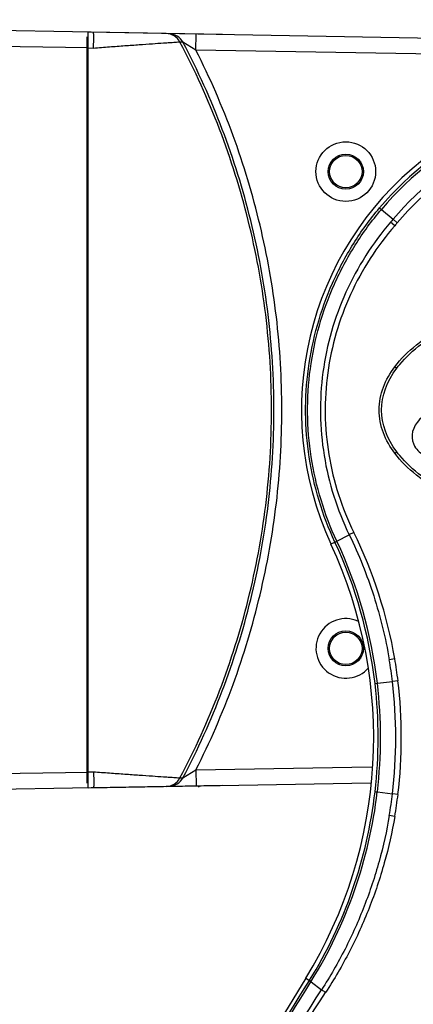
# Model space of a CAD drawing. Header units: millimetres. Extents: x 19192 to 20904, y 1507 to 2734.
# Tile 75 of 80: x 20753 to 20803, y 2474 to 2597. Entities that reach past the tile are written whole.
import ezdxf

# ---------------------------------------------------------------- set-up
doc = ezdxf.new("R2010")
doc.units = ezdxf.units.MM
doc.layers.add('粗实线', color=3, linetype='Continuous', lineweight=30)
doc.styles.get("Standard").update_dxf_attribs({"font": 'Arial Regular.ttf'})
doc.dimstyles.new('ISO-25', dxfattribs={"dimtxt": 15, "dimasz": 3, "dimexe": 0.2, "dimexo": 0, "dimgap": 2, "dimtad": 1, "dimdec": 1, "dimdsep": 46, "dimtxsty": 'Standard', "dimcen": 0, "dimadec": 0, "dimazin": 0, "dimtfac": 1, "dimtdec": 1, "dimtofl": 0, "dimtmove": 0, "dimatfit": 3, "dimfxl": 1, "dimarcsym": 0})

# ---------------------------------------------------------------- blocks, each defined once
blk = doc.blocks.new('*D71')
at = {"layer": 'Defpoints', "color": 0, "transparency": 16777216}
for p in [(20681.73, 2596.89), (20706.94, 2596.89), (20764.66, 2380.17)]:
    blk.add_point(p, dxfattribs=at)
at = {"layer": '粗实线', "color": 0, "lineweight": -2, "transparency": 16777216}
for p, q in [((20706.94, 2596.89), (20681.53, 2596.89)), ((20681.73, 2383.17), (20681.73, 2593.89)), ((20764.66, 2380.17), (20681.53, 2380.17))]:
    blk.add_line(p, q, dxfattribs=at)
at = {"layer": '粗实线', "color": 0, "transparency": 16777216}
for points in [[(20681.23, 2593.89), (20682.23, 2593.89), (20681.73, 2596.89)], [(20681.23, 2383.17), (20682.23, 2383.17), (20681.73, 2380.17)]]:
    blk.add_solid(points, dxfattribs=at)
at = {"layer": '粗实线', "color": 0, "transparency": 16777216, "insert": (20672.2, 2488.53), "char_height": 15, "attachment_point": 5, "rotation": 90}
blk.add_mtext('217mm', dxfattribs=at)
blk = doc.blocks.new('*D72')
at = {"layer": 'Defpoints', "color": 0, "transparency": 16777216}
for p in [(20706.43, 2619.5), (20706.43, 2596.39), (20895.43, 2575.1)]:
    blk.add_point(p, dxfattribs=at)
at = {"layer": '粗实线', "color": 0, "lineweight": -2, "transparency": 16777216}
for p, q in [((20706.43, 2596.39), (20706.43, 2619.7)), ((20892.43, 2619.5), (20709.43, 2619.5)), ((20895.43, 2575.1), (20895.43, 2619.7))]:
    blk.add_line(p, q, dxfattribs=at)
at = {"layer": '粗实线', "color": 0, "transparency": 16777216}
for points in [[(20709.43, 2620), (20709.43, 2619), (20706.43, 2619.5)], [(20892.43, 2620), (20892.43, 2619), (20895.43, 2619.5)]]:
    blk.add_solid(points, dxfattribs=at)
at = {"layer": '粗实线', "color": 0, "transparency": 16777216, "insert": (20800.93, 2629.16), "char_height": 15, "attachment_point": 5}
blk.add_mtext('189mm', dxfattribs=at)

msp = doc.modelspace()

# ---------------------------------------------------------------- linework, layer by layer
at = {"color": 7, "linetype": 'Continuous'}
for p, q in [((20778.93, 2595.64), (20706.94, 2596.89)), ((20762.03, 2500.81), (20762.03, 2595.93)), ((20829.18, 2594.72), (20762.03, 2595.9)), ((20762.03, 2593.93), (20706.94, 2594.89)), ((20761.93, 2501.43), (20761.93, 2595.31)), ((20773.95, 2594.65), (20773.58, 2594.66)), ((20775.58, 2593.66), (20773.95, 2594.65)), ((20775.58, 2593.66), (20775.62, 2595.66)), ((20762.72, 2593.88), (20761.93, 2593.9)), ((20829.18, 2592.72), (20775.58, 2593.66)), ((20798.67, 2573.8), (20798.9, 2573.6)), ((20798.9, 2573.61), (20800.37, 2572.37)), ((20800.9, 2571.92), (20800.37, 2572.37)), ((20800.59, 2571.56), (20800.06, 2572.01)), ((20800.59, 2553.81), (20800.83, 2553.63)), ((20800.59, 2542.93), (20800.83, 2543.11)), ((20793.3, 2531.86), (20794.86, 2532.67)), ((20792.57, 2531.51), (20793.06, 2531.74)), ((20793.06, 2531.74), (20793.06, 2531.76)), ((20800.59, 2517.06), (20799.9, 2516.94)), ((20798.1, 2513.94), (20798.4, 2513.98)), ((20798.4, 2513.98), (20800.3, 2514.2)), ((20801, 2514.28), (20800.3, 2514.2)), ((20706.94, 2501.84), (20762.03, 2502.81)), ((20761.93, 2502.84), (20762.72, 2502.85)), ((20773.95, 2502.09), (20775.58, 2503.08)), ((20775.58, 2503.08), (20797.68, 2503.46)), ((20775.58, 2503.08), (20775.62, 2501.08)), ((20773.58, 2502.08), (20773.95, 2502.09)), ((20778.93, 2501.1), (20706.94, 2499.84)), ((20762.03, 2500.84), (20797.57, 2501.46)), ((20798.1, 2500.34), (20798.4, 2500.31)), ((20798.4, 2500.31), (20800.3, 2500.08)), ((20801, 2500), (20800.3, 2500.08)), ((20800.59, 2497.23), (20799.9, 2497.35)), ((20789.4, 2476.86), (20756.07, 2422.52)), ((20789.4, 2476.86), (20789.86, 2476.58)), ((20789.86, 2476.58), (20789.87, 2476.61)), ((20790.04, 2476.4), (20790.06, 2476.43)), ((20790.06, 2476.43), (20791.39, 2475.42))]:
    msp.add_line(p, q, dxfattribs=at)
for centre, radius in [((20794.43, 2578.37), 3.75), ((20794.43, 2578.37), 2.21), ((20794.43, 2578.37), 2.04), ((20794.43, 2518.37), 2.21), ((20794.43, 2518.37), 2.04)]:
    msp.add_circle(centre, radius, dxfattribs=at)
for centre, radius, start, end in [((20771.81, 2593.73), 2, 27.8811, 88.992), ((20772.18, 2593.72), 2, 27.735, 88.993), ((20828.93, 2548.37), 40.08, 335.1224, 204.8776), ((20828.93, 2548.37), 39.52, 40.0462, 139.9538), ((20828.93, 2548.37), 39.22, 40.0477, 139.9523), ((20828.93, 2548.37), 37.31, 40.0477, 139.9523), ((20828.93, 2548.37), 36.61, 40.0364, 139.9636), ((20822.07, 2553.23), 28.94, 138.5881, 139.5255), ((20822.2, 2553.24), 28.33, 138.755, 139.7041), ((20742.79, 2507.11), 58.65, 9.7637, 26.1589), ((20740.02, 2507.14), 57.92, 328.4831, 24.8776), ((20740.22, 2507.18), 58.28, 6.6677, 24.9276), ((20740.51, 2507.16), 58.29, 6.7208, 25.0775), ((20794.43, 2518.37), 3.75, 65.9651, 319.4374), ((20741.53, 2506.98), 59.21, 7.0017, 9.6788), ((20741.17, 2506.99), 60.27, 6.9547, 9.6172), ((20740.02, 2507.14), 58.78, 353.3206, 6.6794), ((20740.02, 2507.14), 60.69, 353.3206, 6.6794), ((20740.02, 2507.14), 61.39, 353.3191, 6.6809), ((20740.02, 2507.14), 58.48, 353.3205, 6.6795), ((20771.81, 2503.01), 2, 271.0069, 332.1184), ((20772.18, 2503.02), 2, 271.0076, 332.2655), ((20775.92, 2501.07), 0.1, 269.7, 346.4358), ((20740.32, 2507.08), 58.18, 328.4107, 353.3446), ((20740.56, 2507.11), 58.23, 328.2033, 353.286), ((20741.53, 2507.3), 59.21, 350.3214, 352.9981), ((20741.14, 2507.3), 60.3, 350.3832, 353.0443), ((15384.22, 5807.43), 6349.44, 328.184683, 328.359402), ((15049.06, 6036.53), 6755.25, 328.031169, 328.195898), ((15568.4, 5827.69), 6206.23, 327.12498, 327.306446), ((15815.03, 5708.94), 5935.24, 326.794762, 326.984893)]:
    msp.add_arc(centre, radius, start, end, dxfattribs=at)
for points, knots in [([(20762.72, 2593.88), (20762.73, 2594.01), (20762.73, 2594.27), (20762.73, 2594.64), (20762.74, 2594.98), (20762.74, 2595.24), (20762.74, 2595.42), (20762.74, 2595.54), (20762.74, 2595.64), (20762.73, 2595.72), (20762.73, 2595.78), (20762.73, 2595.82), (20762.73, 2595.84), (20762.73, 2595.86), (20762.73, 2595.87), (20762.73, 2595.88), (20762.72, 2595.88), (20762.72, 2595.88)], [0, 0, 0, 0, 0.194811, 0.382496, 0.555241, 0.706642, 0.772532, 0.830973, 0.881393, 0.923357, 0.956441, 0.969537, 0.980305, 0.988729, 0.9948, 0.998519, 1, 1, 1, 1]), ([(20773.58, 2594.66), (20773.55, 2594.66), (20773.46, 2594.65), (20773.26, 2594.64), (20772.96, 2594.62), (20772.56, 2594.59), (20772.06, 2594.56), (20771.24, 2594.5), (20770.03, 2594.42), (20768.41, 2594.3), (20766.62, 2594.18), (20764.7, 2594.03), (20763.39, 2593.93), (20762.72, 2593.88)], [0, 0, 0, 0, 0.008127, 0.026281, 0.054144, 0.091252, 0.137014, 0.190746, 0.319125, 0.470179, 0.637764, 0.816143, 1, 1, 1, 1]), ([(20773.58, 2502.08), (20775.46, 2505.62), (20778.79, 2512.95), (20782.4, 2524.46), (20784.6, 2536.32), (20785.34, 2548.37), (20784.6, 2560.41), (20782.4, 2572.28), (20778.79, 2583.79), (20775.46, 2591.12), (20773.58, 2594.66)], [0, 0, 0, 0, 0.124999, 0.249998, 0.374999, 0.5, 0.625001, 0.750002, 0.875001, 1, 1, 1, 1]), ([(20773.95, 2502.09), (20775.82, 2505.64), (20779.13, 2512.96), (20782.72, 2524.47), (20784.9, 2536.33), (20785.64, 2548.37), (20784.9, 2560.4), (20782.72, 2572.26), (20779.13, 2583.77), (20775.82, 2591.1), (20773.95, 2594.65)], [0, 0, 0, 0, 0.125001, 0.249999, 0.375, 0.5, 0.625, 0.750001, 0.874999, 1, 1, 1, 1]), ([(20775.58, 2503.08), (20777.35, 2506.57), (20780.48, 2513.77), (20783.87, 2525.04), (20785.93, 2536.62), (20786.62, 2548.37), (20785.93, 2560.12), (20783.87, 2571.7), (20780.48, 2582.97), (20777.35, 2590.17), (20775.58, 2593.66)], [0, 0, 0, 0, 0.125001, 0.249999, 0.375, 0.5, 0.625, 0.750001, 0.874999, 1, 1, 1, 1]), ([(20793.06, 2531.76), (20792.27, 2533.45), (20790.94, 2536.94), (20789.7, 2542.41), (20789.25, 2548.01), (20789.6, 2553.61), (20790.74, 2559.1), (20792.64, 2564.38), (20795.27, 2569.34), (20797.47, 2572.37), (20798.67, 2573.8)], [0, 0, 0, 0, 0.124911, 0.249865, 0.374873, 0.4999, 0.624903, 0.749888, 0.874914, 1, 1, 1, 1]), ([(20793.3, 2531.86), (20792.52, 2533.54), (20791.19, 2537.01), (20789.95, 2542.44), (20789.5, 2548), (20789.84, 2553.57), (20790.98, 2559.03), (20792.88, 2564.27), (20795.51, 2569.19), (20797.7, 2572.19), (20798.9, 2573.61)], [0, 0, 0, 0, 0.124905, 0.249859, 0.374873, 0.499906, 0.62491, 0.74989, 0.874911, 1, 1, 1, 1]), ([(20800.06, 2572.01), (20798.92, 2570.68), (20796.84, 2567.86), (20794.33, 2563.23), (20792.51, 2558.29), (20791.43, 2553.14), (20791.12, 2547.88), (20791.58, 2542.63), (20792.8, 2537.51), (20794.1, 2534.25), (20794.86, 2532.67)], [0, 0, 0, 0, 0.125034, 0.250015, 0.37496, 0.499964, 0.625017, 0.750059, 0.875059, 1, 1, 1, 1]), ([(20800.59, 2571.56), (20799.47, 2570.26), (20797.4, 2567.5), (20794.91, 2562.96), (20793.11, 2558.12), (20792.03, 2553.06), (20791.71, 2547.89), (20792.17, 2542.74), (20793.39, 2537.71), (20794.68, 2534.51), (20795.43, 2532.97)], [0, 0, 0, 0, 0.125036, 0.250021, 0.374969, 0.49997, 0.625019, 0.750057, 0.875056, 1, 1, 1, 1]), ([(20800.59, 2553.81), (20801.36, 2554.84), (20802.76, 2556.21), (20804.85, 2557.71), (20807.06, 2559.04), (20809.99, 2560.4), (20813.65, 2561.65), (20817.4, 2562.57), (20822.49, 2563.42), (20828.93, 2563.83), (20835.37, 2563.42), (20840.45, 2562.57), (20844.2, 2561.65), (20847.86, 2560.4), (20850.79, 2559.04), (20853, 2557.71), (20855.09, 2556.21), (20856.49, 2554.84), (20857.26, 2553.81)], [0, 0, 0, 0, 0.062447, 0.093724, 0.124998, 0.187511, 0.250021, 0.31253, 0.375041, 0.499999, 0.624958, 0.687469, 0.749979, 0.812489, 0.875002, 0.906275, 0.937553, 1, 1, 1, 1]), ([(20800.83, 2553.63), (20800.95, 2553.79), (20802.52, 2555.78), (20807.16, 2559.25), (20817.15, 2562.59), (20828.93, 2563.76), (20840.71, 2562.59), (20850.69, 2559.25), (20855.34, 2555.78), (20856.9, 2553.79), (20857.02, 2553.63)], [0, 0, 0, 0, 0.014194, 0.17613, 0.338065, 0.5, 0.661935, 0.82387, 0.985806, 1, 1, 1, 1]), ([(20798.62, 2548.37), (20798.62, 2548.86), (20798.71, 2549.84), (20799.25, 2551.73), (20800, 2553.03), (20800.59, 2553.81)], [0, 0, 0, 0, 0.25026, 0.500536, 1, 1, 1, 1]), ([(20800.59, 2542.93), (20800, 2543.71), (20799.25, 2545), (20798.71, 2546.9), (20798.62, 2547.88), (20798.62, 2548.37)], [0, 0, 0, 0, 0.499463, 0.749739, 1, 1, 1, 1]), ([(20804.74, 2548.09), (20803.78, 2547.33), (20802.44, 2545.98), (20802.98, 2543.6), (20804.54, 2542.39), (20806.79, 2541.49), (20811.22, 2540.57), (20816.53, 2540.35), (20822.53, 2540.63), (20827.83, 2541.2), (20833.36, 2542.13), (20839.71, 2543.61), (20844.04, 2545), (20846.49, 2546.04)], [0, 0, 0, 0, 0.069728, 0.099136, 0.135116, 0.183454, 0.245335, 0.40613, 0.502373, 0.607032, 0.727151, 0.840002, 1, 1, 1, 1]), ([(20857.26, 2542.93), (20856.49, 2541.9), (20855.09, 2540.53), (20853, 2539.03), (20850.79, 2537.7), (20847.86, 2536.34), (20844.2, 2535.09), (20840.45, 2534.16), (20835.37, 2533.31), (20828.93, 2532.91), (20822.49, 2533.31), (20817.4, 2534.16), (20813.65, 2535.09), (20809.99, 2536.34), (20807.06, 2537.7), (20804.85, 2539.03), (20802.76, 2540.53), (20801.36, 2541.9), (20800.59, 2542.93)], [0, 0, 0, 0, 0.062447, 0.093725, 0.124999, 0.187512, 0.250022, 0.312531, 0.375042, 0.500001, 0.624959, 0.68747, 0.74998, 0.81249, 0.875003, 0.906276, 0.937553, 1, 1, 1, 1]), ([(20857.02, 2543.11), (20856.9, 2542.95), (20855.34, 2540.96), (20850.69, 2537.49), (20840.71, 2534.15), (20828.93, 2532.98), (20817.15, 2534.15), (20807.16, 2537.49), (20802.52, 2540.96), (20800.95, 2542.95), (20800.83, 2543.11)], [0, 0, 0, 0, 0.014194, 0.17613, 0.338065, 0.5, 0.661935, 0.82387, 0.985806, 1, 1, 1, 1]), ([(20795.43, 2532.97), (20795.38, 2532.94), (20795.19, 2532.84), (20795, 2532.75), (20794.86, 2532.67)], [0, 0, 0, 0, 0.279186, 1, 1, 1, 1]), ([(20794.86, 2532.67), (20796.07, 2530.19), (20798.12, 2525.04), (20799.44, 2519.66), (20799.9, 2516.94)], [0, 0, 0, 0, 0.499902, 1, 1, 1, 1]), ([(20793.06, 2531.74), (20793.07, 2531.74), (20793.07, 2531.74), (20793.08, 2531.75), (20793.1, 2531.76), (20793.14, 2531.78), (20793.21, 2531.82), (20793.27, 2531.85), (20793.3, 2531.86)], [0, 0, 0, 0, 0.024903, 0.079577, 0.163903, 0.27731, 0.587657, 1, 1, 1, 1]), ([(20762.72, 2502.85), (20763.39, 2502.8), (20764.7, 2502.7), (20766.62, 2502.56), (20768.41, 2502.43), (20770.03, 2502.32), (20771.24, 2502.24), (20772.06, 2502.18), (20772.56, 2502.15), (20772.96, 2502.12), (20773.26, 2502.1), (20773.46, 2502.09), (20773.55, 2502.08), (20773.58, 2502.08)], [0, 0, 0, 0, 0.183857, 0.362236, 0.529821, 0.680875, 0.809254, 0.862986, 0.908748, 0.945856, 0.973719, 0.991873, 1, 1, 1, 1]), ([(20762.72, 2502.85), (20762.73, 2502.72), (20762.73, 2502.47), (20762.73, 2502.1), (20762.74, 2501.76), (20762.74, 2501.5), (20762.74, 2501.31), (20762.74, 2501.2), (20762.74, 2501.1), (20762.73, 2501.01), (20762.73, 2500.95), (20762.73, 2500.92), (20762.73, 2500.89), (20762.73, 2500.88), (20762.73, 2500.87), (20762.73, 2500.86), (20762.72, 2500.85), (20762.72, 2500.85)], [0, 0, 0, 0, 0.194811, 0.382496, 0.555241, 0.706642, 0.772532, 0.830973, 0.881393, 0.923357, 0.956441, 0.969537, 0.980305, 0.988729, 0.9948, 0.998519, 1, 1, 1, 1]), ([(20799.9, 2497.35), (20799.57, 2495.4), (20798.71, 2491.54), (20796.84, 2485.91), (20794.42, 2480.5), (20792.46, 2477.08), (20791.39, 2475.42)], [0, 0, 0, 0, 0.250195, 0.500366, 0.750401, 1, 1, 1, 1]), ([(20800.59, 2497.23), (20800.25, 2495.26), (20799.37, 2491.35), (20797.46, 2485.66), (20794.98, 2480.2), (20792.98, 2476.74), (20791.89, 2475.07)], [0, 0, 0, 0, 0.25018, 0.50034, 0.750377, 1, 1, 1, 1]), ([(20789.86, 2476.58), (20789.85, 2476.57), (20789.87, 2476.55), (20789.9, 2476.52), (20789.97, 2476.46), (20790.01, 2476.43), (20790.04, 2476.4)], [0, 0, 0, 0, 0.094666, 0.293214, 0.597675, 1, 1, 1, 1]), ([(20789.87, 2476.61), (20789.87, 2476.6), (20789.89, 2476.58), (20789.92, 2476.54), (20789.98, 2476.49), (20790.03, 2476.45), (20790.06, 2476.43)], [0, 0, 0, 0, 0.094887, 0.293507, 0.597891, 1, 1, 1, 1]), ([(20791.89, 2475.07), (20791.84, 2475.1), (20791.67, 2475.21), (20791.5, 2475.33), (20791.39, 2475.42)], [0, 0, 0, 0, 0.281081, 1, 1, 1, 1])]:
    msp.add_open_spline(points, degree=3, knots=knots, dxfattribs=at)
for points in [[(20798.93, 2548.37), (20798.93, 2550.16), (20799.58, 2551.95), (20800.83, 2553.63)], [(20800.83, 2543.11), (20799.58, 2544.79), (20798.93, 2546.58), (20798.93, 2548.37)]]:
    msp.add_open_spline(points, degree=3, dxfattribs=at)

# ---------------------------------------------------------------- dimensions: what is measured, and where the dimension line sits
at = {"layer": '粗实线'}
dim = msp.add_linear_dim(base=(20706.43, 2619.5), p1=(20895.43, 2575.1), p2=(20706.43, 2596.39), text='<>mm', dimstyle='ISO-25', dxfattribs=at)
dim.commit()
dim.dimension.update_dxf_attribs({"geometry": '*D72', "text_midpoint": (20800.93, 2629.16)})
dim = msp.add_linear_dim(base=(20681.73, 2596.89), p1=(20764.66, 2380.17), p2=(20706.94, 2596.89), angle=90, text='217mm', dimstyle='ISO-25', dxfattribs=at)
dim.commit()
dim.dimension.update_dxf_attribs({"geometry": '*D71', "text_midpoint": (20672.2, 2488.53)})

doc.saveas('drawing.dxf')
